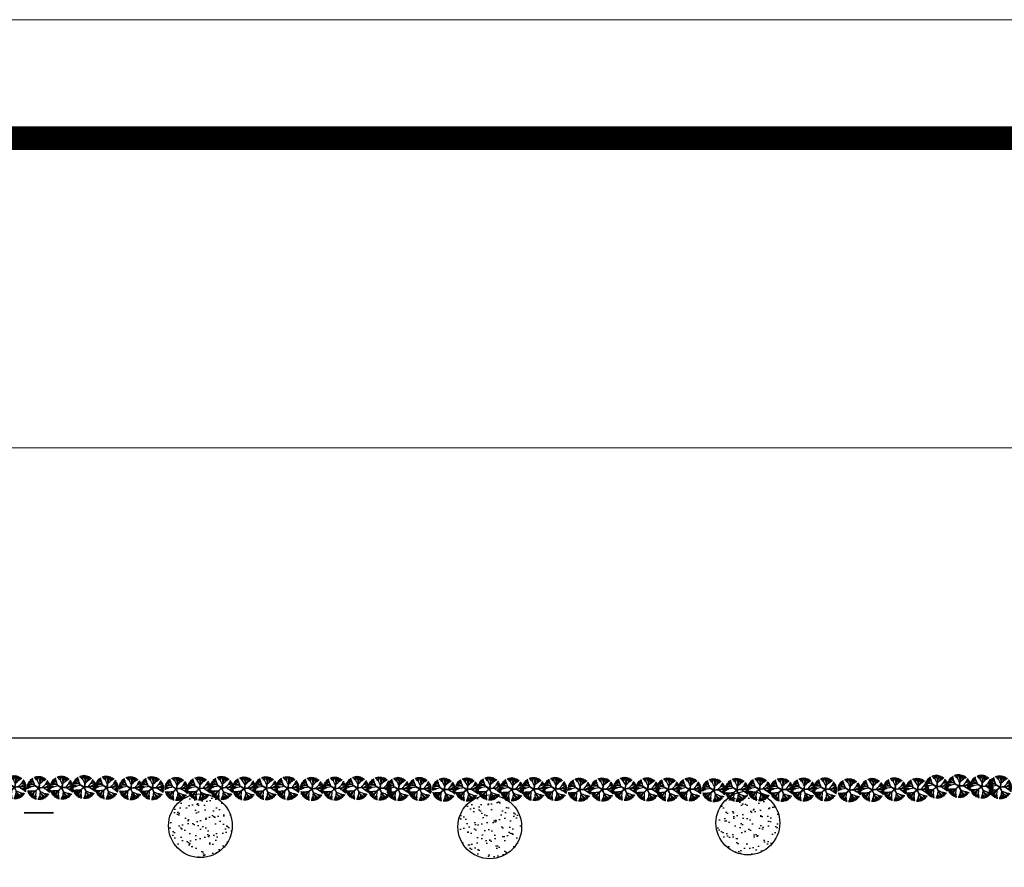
# Model space of a CAD drawing. Extents: x -27255 to 1448651, y 31034 to 8081248.
# Tile 18 of 256: x 583739 to 583780, y 3855920 to 3855956. Entities that reach past the tile are written whole.
import ezdxf

# ---------------------------------------------------------------- set-up
doc = ezdxf.new("R2010")
doc.units = 0
doc.header["$PDMODE"] = 32
doc.header["$PDSIZE"] = 0.2
doc.linetypes.add('ACAD_ISO04W100', pattern=[30, 24, -3, 0, -3])
doc.layers.get('0').update_dxf_attribs({"linetype": 'CONTINUOUS'})
doc.layers.get('Defpoints').update_dxf_attribs({"linetype": 'CONTINUOUS'})
for name, color, linetype, lineweight in [('0.13填充', 8, 'CONTINUOUS', 9), ('0.13文字', 3, 'CONTINUOUS', 13), ('图框', 7, 'CONTINUOUS', 20), ('地涵轮廓线', 130, 'CONTINUOUS', 35)]:
    doc.layers.add(name, color=color, linetype=linetype, lineweight=lineweight)
for name, color, linetype in [('TREE', 92, 'ACAD_ISO04W100'), ('TREE-P15', 3, 'CONTINUOUS'), ('绿化', 3, 'CONTINUOUS')]:
    doc.layers.add(name, color=color, linetype=linetype)
doc.styles.add('-仿宋_GB2312', font='FangSong_GB2312.ttf')
doc.dimstyles.new('zzzz STANDARD', dxfattribs={"dimtxt": 2.3, "dimasz": 1, "dimexe": 1.25, "dimexo": 1.5, "dimgap": 0.2, "dimtad": 1, "dimdec": 0, "dimlfac": 10, "dimzin": 0, "dimdsep": 46, "dimtxsty": '-仿宋_GB2312', "dimblk": 'ARCHTICK', "dimcen": 0.09, "dimadec": 0, "dimazin": 0, "dimtfac": 1, "dimtdec": 0, "dimtix": 1, "dimtmove": 2, "dimatfit": 3, "dimfxl": 1.7, "dimfxlon": 1, "dimtolj": 1, "dimtzin": 0, "dimlwd": 9, "dimlwe": 9, "dimarcsym": 0})

# ---------------------------------------------------------------- blocks, each defined once
blk = doc.blocks.new('_ARCHTICK')
at = {"color": 0, "linetype": 'ByBlock', "const_width": 0.15}
blk.add_lwpolyline([(-0.5, -0.5), (0.5, 0.5)], dxfattribs=at)
blk = doc.blocks.new('*D629')
at = {"layer": 'Defpoints', "color": 0, "lineweight": 13}
for p in [(583591.253, 3855937.873), (583591.253, 3855925.646), (583803.253, 3855925.646)]:
    blk.add_point(p, dxfattribs=at)
at = {"layer": '地涵轮廓线', "color": 0, "lineweight": 9}
for p, q in [((583591.253, 3855936.173), (583591.253, 3855939.123)), ((583803.253, 3855936.173), (583803.253, 3855939.123)), ((583803.253, 3855937.873), (583591.253, 3855937.873))]:
    blk.add_line(p, q, dxfattribs=at)
at = {"layer": '地涵轮廓线', "color": 0, "lineweight": 9, "rotation": 180}
blk.add_blockref('_ARCHTICK', (583591.253, 3855937.873), dxfattribs=at)
at = {"layer": '地涵轮廓线', "color": 0, "lineweight": 9}
blk.add_blockref('_ARCHTICK', (583803.253, 3855937.873), dxfattribs=at)
at = {"layer": '地涵轮廓线', "color": 0, "lineweight": 9, "insert": (583697.253, 3855939.223), "char_height": 2.3, "attachment_point": 5, "style": '-仿宋_GB2312'}
blk.add_mtext('\\A1;2120', dxfattribs=at)
blk = doc.blocks.new('TREE_P15')
at = {"layer": 'TREE-P15', "color": 1, "ltscale": 50}
for points in [[(-0.75, 0.99), (-0.76, 1.14), (-0.83, 1.25)], [(-0.37, 1.18), (-0.47, 1.27), (-0.56, 1.39)], [(-0.16, 0.95), (-0.28, 1.06), (-0.42, 1.26), (-0.48, 1.42)], [(-0.15, 1.1), (-0.25, 1.24), (-0.32, 1.46)], [(-0.17, 1.35), (-0.22, 1.48)], [(-0.16, 0.95), (-0.15, 1.15), (-0.17, 1.35), (-0.16, 1.49)], [(0.17, 0.68), (0.12, 0.94), (0.05, 1.17), (-0.06, 1.43), (-0.08, 1.5)], [(0.1, 1.33), (0.05, 1.5)], [(0.05, 1.17), (0.1, 1.33), (0.12, 1.5)], [(0.24, 1.28), (0.2, 1.41), (0.21, 1.49)], [(0.23, 1.01), (0.31, 1.13), (0.4, 1.33), (0.44, 1.44)], [(0.24, 1.21), (0.29, 1.31), (0.36, 1.46)], [(0.31, 1.35), (0.34, 1.46)], [(0.4, 1.31), (0.47, 1.36), (0.5, 1.41)], [(0.42, 0.79), (0.44, 0.99), (0.54, 1.3), (0.56, 1.39)], [(0.55, 0.9), (0.59, 1.05), (0.65, 1.21), (0.67, 1.34)], [(0.65, 1.21), (0.75, 1.3)], [(-0.95, 0.14), (-1.09, 0.06), (-1.33, -0.01), (-1.5, -0.02)], [(-1.24, 0.02), (-1.35, -0.06), (-1.5, -0.1)], [(-1.09, 0.2), (-1.26, 0.14), (-1.49, 0.14)], [(-1.34, 0.26), (-1.48, 0.25)], [(-0.95, 0.14), (-1.14, 0.22), (-1.34, 0.26), (-1.47, 0.31)], [(-0.59, 0.37), (-0.85, 0.41), (-1.1, 0.41), (-1.38, 0.38), (-1.45, 0.39)], [(-1.23, 0.5), (-1.41, 0.51)], [(-1.1, 0.41), (-1.23, 0.5), (-1.39, 0.57)], [(-1.14, 0.62), (-1.28, 0.63), (-1.35, 0.65)], [(-1.19, 0.71), (-1.29, 0.77)], [(-1.08, 0.6), (-1.15, 0.68), (-1.27, 0.79)], [(-0.89, 0.53), (-0.98, 0.65), (-1.14, 0.79), (-1.23, 0.86)], [(-1.12, 0.78), (-1.15, 0.87), (-1.19, 0.92)], [(-0.62, 0.65), (-0.8, 0.73), (-1.07, 0.92), (-1.15, 0.96)], [(-0.68, 0.8), (-0.82, 0.89), (-0.95, 0.99), (-1.07, 1.05)], [(-0.95, 0.99), (-1.01, 1.11)], [(-0.62, 0.65), (-0.68, 0.8), (-0.7, 0.93), (-0.93, 1.18)], [(-0.59, 0.37), (-0.53, 0.3), (-0.45, 0.26), (-0.4, 0.22), (-0.28, 0.18), (-0.18, 0.13), (-0.11, 0.08), (-0.08, 0.07)], [(-0.59, 0.37), (-0.49, 0.31), (-0.39, 0.23), (-0.25, 0.13), (-0.13, 0.06), (-0.1, 0.04)], [(0.17, 0.68), (0.15, 0.56), (0.1, 0.44), (0.05, 0.28), (0.02, 0.14), (0, 0.11)], [(0.17, 0.68), (0.13, 0.59), (0.11, 0.51), (0.09, 0.45), (0.08, 0.32), (0.07, 0.21), (0.05, 0.13), (0.04, 0.1)], [(0.69, 0.05), (0.58, 0.04), (0.45, 0.04), (0.28, 0.04), (0.14, 0.03), (0.1, 0.03)], [(0.69, 0.05), (0.6, 0.06), (0.51, 0.05), (0.45, 0.06), (0.33, 0.02), (0.22, 0), (0.14, 0), (0.11, -0.01)], [(0.42, 0.79), (0.55, 0.9), (0.67, 0.95), (0.83, 1.25)], [(0.69, 0.05), (0.93, 0.17), (1.13, 0.31), (1.34, 0.5), (1.4, 0.54)], [(0.71, 1.02), (0.85, 1.07), (0.93, 1.18)], [(0.85, 0.45), (0.92, 0.59), (1.07, 0.79), (1.2, 0.9)], [(0.85, 0.45), (1.05, 0.5), (1.23, 0.58), (1.37, 0.61)], [(1, 0.48), (1.1, 0.62), (1.29, 0.76)], [(1.01, 0.72), (1.06, 0.84), (1.15, 0.96)], [(1.03, 0.1), (1.18, 0.05), (1.39, 0.02), (1.5, 0.03)], [(1.13, 0.31), (1.29, 0.32), (1.46, 0.35)], [(1.22, 0.15), (1.33, 0.13), (1.5, 0.11)], [(1.23, 0.58), (1.34, 0.66)], [(1.29, 0.32), (1.44, 0.42)], [(1.29, 0.17), (1.41, 0.24), (1.48, 0.26)], [(1.37, 0.03), (1.44, -0.03), (1.5, -0.04)], [(1.38, 0.12), (1.49, 0.13)], [(-1.18, -0.41), (-1.32, -0.37), (-1.44, -0.4)], [(-0.81, -0.39), (-0.97, -0.4), (-1.11, -0.38), (-1.41, -0.52)], [(-1.24, -0.59), (-1.37, -0.61)], [(-0.97, -0.4), (-1.1, -0.5), (-1.24, -0.59), (-1.33, -0.69)], [(-0.81, -0.39), (-0.94, -0.54), (-1.2, -0.73), (-1.27, -0.8)], [(-1.09, -0.83), (-1.18, -0.83), (-1.24, -0.85)], [(-0.77, -0.68), (-0.92, -0.73), (-1.11, -0.83), (-1.2, -0.91)], [(-0.9, -0.84), (-1, -0.89), (-1.15, -0.97)], [(-1.04, -0.91), (-1.13, -0.99)], [(-0.95, -0.89), (-1, -1.02), (-1.04, -1.08)], [(-0.73, -0.92), (-0.86, -1.02), (-0.97, -1.14)], [(-0.86, -1.02), (-0.92, -1.19)], [(-0.53, -0.45), (-0.65, -0.68), (-0.73, -0.92), (-0.79, -1.19), (-0.82, -1.26)], [(-0.43, -0.86), (-0.56, -1.02), (-0.66, -1.19), (-0.75, -1.3)], [(-0.66, -1.19), (-0.7, -1.33)], [(-0.53, -0.98), (-0.53, -1.15), (-0.6, -1.38)], [(-0.53, -0.45), (-0.45, -0.41), (-0.38, -0.35), (-0.33, -0.31), (-0.26, -0.21), (-0.18, -0.13), (-0.11, -0.08), (-0.09, -0.05)], [(-0.53, -0.45), (-0.45, -0.37), (-0.33, -0.3), (-0.2, -0.19), (-0.1, -0.11), (-0.07, -0.08)], [(-0.43, -0.86), (-0.39, -1.02), (-0.4, -1.27), (-0.44, -1.43)], [(-0.4, -1.17), (-0.36, -1.3), (-0.37, -1.45)], [(0.03, -1.24), (-0.06, -1.36), (-0.06, -1.5)], [(0.26, -0.64), (0.25, -0.55), (0.21, -0.47), (0.19, -0.41), (0.12, -0.31), (0.07, -0.21), (0.04, -0.13), (0.02, -0.1)], [(0.13, -0.89), (0.08, -1.05), (0.02, -1.17), (0.06, -1.5)], [(0.26, -0.64), (0.21, -0.54), (0.18, -0.41), (0.12, -0.25), (0.07, -0.13), (0.06, -0.09)], [(0.08, -1.05), (0.14, -1.2), (0.18, -1.36), (0.25, -1.48)], [(0.13, -0.89), (0.22, -1.06), (0.33, -1.37), (0.37, -1.45)], [(0.26, -0.64), (0.45, -0.83), (0.65, -0.97), (0.89, -1.12), (0.94, -1.17)], [(0.41, -0.95), (0.41, -1.1), (0.45, -1.31), (0.49, -1.42)], [(0.52, -1.12), (0.53, -1.23), (0.56, -1.39)], [(0.56, -1.18), (0.66, -1.26), (0.71, -1.32)], [(0.65, -0.97), (0.7, -1.13), (0.78, -1.28)], [(0.69, -0.67), (0.8, -0.84), (0.93, -0.99), (1, -1.11)], [(0.69, -0.67), (0.85, -0.69), (1.09, -0.77), (1.23, -0.87)], [(0.7, -1.13), (0.84, -1.24)], [(0.77, -0.8), (0.93, -0.86), (1.12, -0.99)], [(0.89, -0.16), (1.08, -0.11), (1.41, -0.11), (1.5, -0.1)], [(0.89, -0.16), (1.02, -0.25), (1.12, -0.34), (1.44, -0.41)], [(0.93, -0.99), (1.05, -1.07)], [(0.99, -0.74), (1.13, -0.75), (1.27, -0.8)], [(1.02, -0.25), (1.18, -0.24), (1.35, -0.25), (1.48, -0.22)], [(1.19, -0.36), (1.28, -0.48), (1.41, -0.52)], [(1.35, -0.25), (1.47, -0.31)], [(0.18, -1.36), (0.16, -1.49)], [(0.45, -1.29), (0.42, -1.38), (0.42, -1.44)], [(0.54, -1.27), (0.59, -1.38)]]:
    blk.add_lwpolyline(points, dxfattribs=at)
at = {"layer": 'TREE-P15', "ltscale": 50}
for points in [[(0.23, 1.1), (0.25, 1.41)], [(-0.98, 0.56), (-1.26, 0.67)], [(-0.75, 0.47), (-0.98, 0.56)], [(-0.42, 0.25), (-0.65, 0.19), (-0.95, 0.14)], [(-0.51, 0.31), (-0.75, 0.47)], [(-0.5, 0.31), (-0.56, 0.52), (-0.62, 0.65)], [(-0.09, 0.06), (-0.51, 0.31)], [(0.11, 0.48), (-0.02, 0.68), (-0.16, 0.95)], [(0.02, 0.1), (0.14, 0.58)], [(0.11, 0.01), (0.6, 0.05)], [(0.14, 0.58), (0.22, 0.86)], [(0.14, 0.57), (0.32, 0.69), (0.42, 0.79)], [(0.22, 0.86), (0.23, 1.1)], [(0.49, 0.04), (0.64, 0.22), (0.85, 0.45)], [(0.59, 0.05), (0.76, -0.09), (0.89, -0.16)], [(0.6, 0.05), (0.88, 0.06)], [(0.88, 0.06), (1.12, 0.12)], [(1.12, 0.12), (1.41, 0.2)], [(-0.83, -0.76), (-1.03, -0.99)], [(-0.68, -0.57), (-0.83, -0.76)], [(-0.45, -0.38), (-0.67, -0.37), (-0.81, -0.39)], [(-0.46, -0.39), (-0.68, -0.57)], [(-0.08, -0.07), (-0.46, -0.39)], [(-0.37, -0.32), (-0.39, -0.56), (-0.43, -0.86)], [(0.04, -0.1), (0.23, -0.55)], [(0.23, -0.54), (0.14, -0.75), (0.13, -0.89)], [(0.19, -0.45), (0.41, -0.54), (0.69, -0.67)], [(0.23, -0.55), (0.33, -0.82)], [(0.33, -0.82), (0.46, -1.03)], [(0.46, -1.03), (0.62, -1.28)]]:
    blk.add_lwpolyline(points, dxfattribs=at)
for radius in [0.107, 0.0798, 0.0561, 0.0247]:
    blk.add_circle((0, 0), radius, dxfattribs=at)
blk = doc.blocks.new('0108')
at = {"layer": '绿化', "lineweight": -3}
h = blk.add_hatch(dxfattribs=at)
h.set_pattern_fill('AR-SAND', color=3, scale=0.8, angle=6.0893, style=0)
h.set_pattern_definition([(43.589254, (-844904.908, -176945.366), (-5.4260648, 38.7963698), [0, -30.8864, 0, -34.544, 0, -33.02]), (13.589254, (-844904.91, -176945.366), (29.6758348, 60.837201), [0, -16.6624, 0, -27.8384, 0, -10.668]), (333.589254, (-844929.76, -176948.017), (62.910162, 6.8268507), [0, -10.16, 0, -36.576, 0, -47.752]), (323.589254, (-844929.76, -176948.017), (58.8480443, 24.2134197), [0, -5.08, 0, -23.9776, 0, -27.432])])
h.paths.add_polyline_path([(93.8, -4.2, 1), (-98.2, -4.2, 1)])
at = {"layer": '绿化', "lineweight": 30}
blk.add_circle((-2.2, -4.2), 96, dxfattribs=at)
blk = doc.blocks.new('d4trtg')
at = {"lineweight": 0}
blk.add_line((653868.4, 3902577.34), (658071.24, 3902577.34), dxfattribs=at)
at = {"lineweight": 0, "const_width": 10.01}
blk.add_lwpolyline([(654118.57, 3902527.3), (658021.21, 3902527.3), (658021.21, 3899655.36), (654118.57, 3899655.36)], close=True, dxfattribs=at)

msp = doc.modelspace()

# ---------------------------------------------------------------- linework, layer by layer
at = {"color": 244}
msp.add_lwpolyline([(583738.95202, 3855922.48232), (583740.19618, 3855922.48232), (583740.19618, 3855922.48232), (583738.95202, 3855922.48232)], close=True, dxfattribs=at)
at = {"layer": '0.13填充', "color": 7, "lineweight": 30, "ltscale": 0.005}
msp.add_line((583591.25297, 3855925.64576), (583803.25297, 3855925.64576), dxfattribs=at)
at = {"layer": '0.13文字', "linetype": 'Continuous', "lineweight": 13}
msp.add_line((580415.31934, 3855955.93983), (587865.89025, 3855955.93983), dxfattribs=at)

# ---------------------------------------------------------------- block references
at = {"lineweight": -3, "xscale": 0.01400588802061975, "yscale": 0.01400588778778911, "zscale": 0.014005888}
for p in [(583746.41427, 3855921.99833, 0), (583758.60962, 3855921.95213), (583769.48883, 3855922.11421)]:
    msp.add_blockref('0108', p, dxfattribs=at)
at = {"layer": 'TREE', "xscale": 0.3328360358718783, "yscale": 0.3328360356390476, "zscale": 0.3328360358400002}
for p in [(583738.55189, 3855923.55976), (583739.57069, 3855923.52802), (583740.53793, 3855923.53936), (583741.48587, 3855923.56655), (583742.43424, 3855923.54433), (583743.44199, 3855923.51871), (583744.349, 3855923.5221), (583745.3678, 3855923.49036), (583746.33504, 3855923.5017), (583747.28297, 3855923.52888), (583748.23135, 3855923.50666), (583749.15323, 3855923.51871), (583750.06025, 3855923.5221), (583751.07904, 3855923.49036), (583752.04629, 3855923.5017), (583752.99422, 3855923.52888), (583753.9426, 3855923.50666), (583754.72293, 3855923.48153), (583755.62994, 3855923.48491), (583758.56392, 3855923.50056), (583759.51229, 3855923.46948), (583760.43418, 3855923.48153), (583761.34119, 3855923.48491), (583764.27516, 3855923.4917), (583765.22354, 3855923.46948), (583769.93741, 3855923.47422), (583775.64865, 3855923.47422), (583777.40995, 3855923.58199), (583778.35788, 3855923.60917), (583779.30626, 3855923.58695), (583780.08659, 3855923.56181), (583756.64874, 3855923.45317), (583757.61598, 3855923.46451), (583762.35999, 3855923.45317), (583763.32723, 3855923.46451), (583766.09642, 3855923.46405), (583767.00343, 3855923.46744), (583768.02223, 3855923.4357), (583768.98947, 3855923.44704), (583770.88578, 3855923.452), (583771.80767, 3855923.46405), (583772.71468, 3855923.46744), (583773.73348, 3855923.4357), (583774.70072, 3855923.44704), (583776.59703, 3855923.452)]:
    msp.add_blockref('TREE_P15', p, dxfattribs=at)
at = {"layer": '图框', "xscale": 0.09999999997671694, "yscale": 0.1000000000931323, "zscale": 0.1}
msp.add_blockref('d4trtg', (518113.04167, 3465698.20585), dxfattribs=at)

# ---------------------------------------------------------------- dimensions: what is measured, and where the dimension line sits
at = {"layer": '地涵轮廓线', "color": 3, "lineweight": 9}
dim = msp.add_linear_dim(base=(583591.25297, 3855937.87345), p1=(583803.25297, 3855925.64576), p2=(583591.25297, 3855925.64576), angle=180, dimstyle='zzzz STANDARD', dxfattribs=at)
dim.commit()
dim.dimension.update_dxf_attribs({"geometry": '*D629', "text_midpoint": (583697.25297, 3855939.22345)})

doc.saveas('drawing.dxf')
